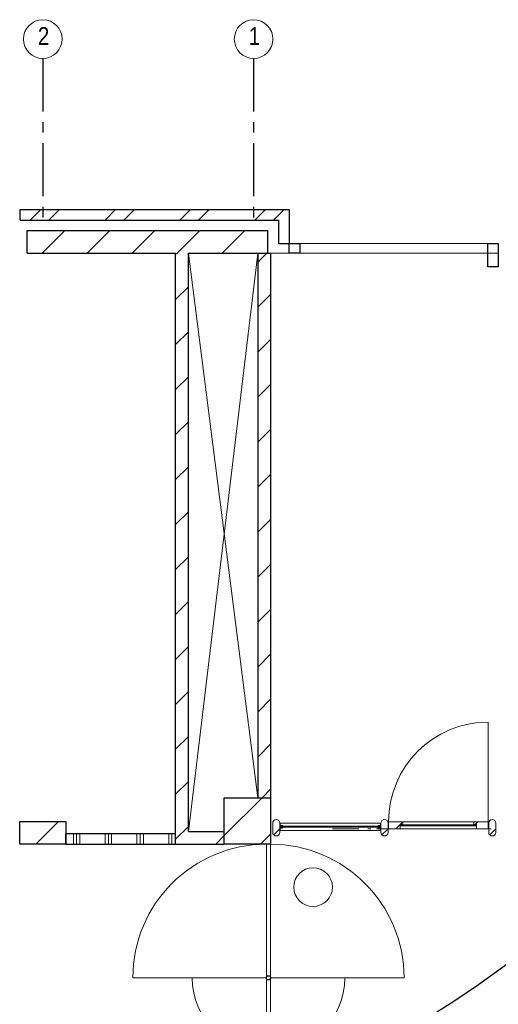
# Model space of a CAD drawing. Header units: millimetres. Extents: x 45699 to 251499, y 244 to 86446.
# Tile 68 of 240: x 87676 to 92194, y 44745 to 54031. Entities that reach past the tile are written whole.
import ezdxf

# ---------------------------------------------------------------- set-up
doc = ezdxf.new("R2010")
doc.units = ezdxf.units.MM
doc.header["$LTSCALE"] = 400
doc.linetypes.add('CENTER', pattern=[2, 1.25, -0.25, 0.25, -0.25])
doc.linetypes.add('STYLE_06', pattern=[1.041641, 0.625, -0.208282, 0.069427, -0.138931])
for name, color, linetype, lineweight in [('Buitenkozijnen', 140, 'Continuous', 15), ('mat-baksteen', 5, 'Continuous', 25), ('mat-glas-hor', 140, 'Continuous', 15), ('mat-kalkzandsteen', 5, 'Continuous', 25), ('mat-naaldhout', 140, 'Continuous', 15), ('mat-scheidingswand-horizontaal', 5, 'Continuous', 25), ('None', 7, 'Continuous', 9)]:
    doc.layers.add(name, color=color, linetype=linetype, lineweight=lineweight)
doc.layers.add('inlay', color=6, linetype='Continuous')
doc.layers.add('stramien', color=1, linetype='CENTER')
doc.styles.add('Arial Narrow', font='ARIALN.TTF', dxfattribs={"height": 222.25})

# ---------------------------------------------------------------- blocks, each defined once
blk = doc.blocks.new('*X165')
at = {"layer": 'None', "lineweight": 9}
for p, q in [((-20994.2, 8280), (-20780.2, 8494)), ((-20570, 8280), (-20356, 8494)), ((-20145.7, 8280), (-19931.7, 8494)), ((-19721.4, 8280), (-19507.4, 8494)), ((-19297.2, 8280), (-19083.2, 8494)), ((-18872.9, 8280), (-18863.9, 8289))]:
    blk.add_line(p, q, dxfattribs=at)
blk = doc.blocks.new('*X166')
at = {"layer": 'None', "lineweight": 9}
for p, q in [((-21108.5, 8590), (-21008.5, 8690)), ((-20932.1, 8590), (-20832.1, 8690)), ((-20401.4, 8590), (-20301.4, 8690)), ((-20225, 8590), (-20125, 8690)), ((-19694.3, 8590), (-19594.3, 8690)), ((-19517.9, 8590), (-19417.9, 8690)), ((-18987.2, 8590), (-18887.2, 8690)), ((-18810.8, 8590), (-18710.8, 8690))]:
    blk.add_line(p, q, dxfattribs=at)
blk = doc.blocks.new('*X172')
at = {"layer": 'None', "lineweight": 9}
blk.add_line((-21053.8, 2705), (-20839.8, 2919), dxfattribs=at)
blk = doc.blocks.new('*X173')
at = {"layer": 'None', "lineweight": 9}
for p, q in [((-19275.9, 2785.8), (-18919.7, 3142)), ((-18932.5, 2705), (-18838.9, 2798.5))]:
    blk.add_line(p, q, dxfattribs=at)
blk = doc.blocks.new('*X215')
at = {"layer": 'None', "lineweight": 9}
for p, q in [((-20700, 2705), (-20700, 2805)), ((-20670, 2705), (-20670, 2805)), ((-20640, 2705), (-20640, 2805)), ((-20400, 2705), (-20400, 2805)), ((-20370, 2705), (-20370, 2805)), ((-20340, 2705), (-20340, 2805)), ((-20100, 2705), (-20100, 2805)), ((-20070, 2705), (-20070, 2805)), ((-20040, 2705), (-20040, 2805)), ((-19800, 2705), (-19800, 2805)), ((-19770, 2705), (-19770, 2805)), ((-19740, 2705), (-19740, 2805))]:
    blk.add_line(p, q, dxfattribs=at)
blk = doc.blocks.new('*X222')
at = {"layer": 'None', "lineweight": 9}
for p, q in [((-18958.9, 8194), (-18872.9, 8280)), ((-18958.9, 7769.7), (-18838.9, 7889.7)), ((-18958.9, 7345.4), (-18838.9, 7465.4)), ((-18958.9, 6921.2), (-18838.9, 7041.2)), ((-18958.9, 6496.9), (-18838.9, 6616.9)), ((-18958.9, 6072.6), (-18838.9, 6192.6)), ((-18958.9, 5648.4), (-18838.9, 5768.4)), ((-18958.9, 5224.1), (-18838.9, 5344.1)), ((-18958.9, 4799.8), (-18838.9, 4919.8)), ((-18958.9, 4375.6), (-18838.9, 4495.6)), ((-18958.9, 3951.3), (-18838.9, 4071.3)), ((-18958.9, 3527.1), (-18838.9, 3647.1)), ((-18919.7, 3142), (-18838.9, 3222.8))]:
    blk.add_line(p, q, dxfattribs=at)
blk = doc.blocks.new('*X223')
at = {"layer": 'None', "lineweight": 9}
blk.add_line((-19356.7, 2705), (-19275.9, 2785.8), dxfattribs=at)
blk = doc.blocks.new('*X224')
at = {"layer": 'None', "lineweight": 9}
for p, q in [((-19734.9, 8266.5), (-19721.4, 8280)), ((-19734.9, 7842.2), (-19614.9, 7962.2)), ((-19734.9, 7418), (-19614.9, 7538)), ((-19734.9, 6993.7), (-19614.9, 7113.7)), ((-19734.9, 6569.4), (-19614.9, 6689.4)), ((-19734.9, 6145.2), (-19614.9, 6265.2)), ((-19734.9, 5720.9), (-19614.9, 5840.9)), ((-19734.9, 5296.6), (-19614.9, 5416.6)), ((-19734.9, 4872.4), (-19614.9, 4992.4)), ((-19734.9, 4448.1), (-19614.9, 4568.1)), ((-19734.9, 4023.8), (-19614.9, 4143.8)), ((-19734.9, 3599.6), (-19614.9, 3719.6)), ((-19734.9, 3175.3), (-19614.9, 3295.3)), ((-19734.9, 2751.1), (-19614.9, 2871.1))]:
    blk.add_line(p, q, dxfattribs=at)
blk = doc.blocks.new('*U225')
at = {"layer": 'None', "color": 43, "linetype": 'Continuous', "lineweight": 9}
for p, q in [((-20138.9, 1444.3), (-18878.9, 1444.3)), ((-17578.9, 1444.3), (-18838.9, 1444.3))]:
    blk.add_line(p, q, dxfattribs=at)
at = {"layer": 'None', "color": 140, "linetype": 'Continuous', "lineweight": 15}
blk.add_lwpolyline([(-18878.9, 2704.3), (-18878.9, 744.3), (-18838.9, 744.3), (-18838.9, 2704.3)], close=True, dxfattribs=at)
at = {"layer": 'None', "color": 92, "linetype": 'Continuous', "lineweight": 25}
blk.add_circle((-18858.9, 1444.3), 20, dxfattribs=at)
at = {"layer": 'None', "color": 43, "linetype": 'Continuous', "lineweight": 9}
for centre, radius, start, end in [((-18878.9, 1444.3), 1260, 90, 180), ((-18838.9, 1444.3), 1260, 0, 90), ((-18878.9, 1444.3), 700, 180, 270), ((-18838.9, 1444.3), 700, 270, 0)]:
    blk.add_arc(centre, radius, start, end, dxfattribs=at)
blk = doc.blocks.new('*U226')
at = {"layer": 'None', "color": 43, "linetype": 'Continuous', "lineweight": 9}
for p, q in [((-19614.9, 8276), (-18958.9, 3142)), ((-18958.9, 8276), (-19614.9, 2825))]:
    blk.add_line(p, q, dxfattribs=at)
blk = doc.blocks.new('*X15')
at = {"layer": 'None', "lineweight": 5}
blk.add_line((-23.7, -23.7), (33.5, 33.5), dxfattribs=at)
blk = doc.blocks.new('houten stijl 67 x 114')
at = {"layer": 'mat-naaldhout', "color": 140, "linetype": 'Continuous', "lineweight": 15, "flags": 128}
blk.add_lwpolyline([(33.5, 0), (33.5, 0, -0.414214), (0, -33.5), (0, -33.5, -0.414214), (-33.5, 0), (-33.5, 88), (-33.5, 88, -0.414214), (0, 121.5), (0, 121.5, -0.414214), (33.5, 88)], format="xyb", close=True, dxfattribs=at)
at = {"layer": 'mat-naaldhout', "color": 140}
blk.add_blockref('*X15', (0, 0), dxfattribs=at)
blk = doc.blocks.new('*X230')
at = {"layer": 'None', "lineweight": 5}
blk.add_line((-16908, 2891), (-16883, 2916), dxfattribs=at)
blk = doc.blocks.new('*X231')
at = {"layer": 'None', "lineweight": 5}
for p, q in [((-17657.1, 2849), (-17616.2, 2889.9)), ((-17615.1, 2891), (-17591.2, 2914.9))]:
    blk.add_line(p, q, dxfattribs=at)
blk = doc.blocks.new('*U232')
at = {"layer": 'mat-glas-hor', "color": 140, "lineweight": 15}
blk.add_lwpolyline([(-16899.5, 2876.5), (-17604.6, 2876.5), (-17604.6, 2888.5), (-16899.5, 2888.5)], close=True, dxfattribs=at)
at = {"layer": 'mat-naaldhout', "color": 140, "linetype": 'Continuous', "lineweight": 15}
for points in [[(-17616.2, 2891), (-17591.2, 2891), (-17591.2, 2916), (-17725.2, 2916), (-17725.2, 2849), (-17616.2, 2849)], [(-16894.2, 2891), (-16919.2, 2891), (-16919.2, 2916), (-16785.2, 2916), (-16785.2, 2849), (-16894.2, 2849)]]:
    blk.add_lwpolyline(points, close=True, dxfattribs=at)
at = {"layer": 'None', "color": 43, "linetype": 'Continuous', "lineweight": 9}
blk.add_line((-16785.2, 3856), (-16785.2, 2916), dxfattribs=at)
at = {"layer": 'None', "color": 8, "lineweight": 5}
blk.add_lwpolyline([(-17725.2, 2916), (-17725.2, 2849), (-16894.2, 2849), (-16894.2, 2916)], close=True, dxfattribs=at)
at = {"layer": 'None', "color": 43, "linetype": 'Continuous', "lineweight": 9}
blk.add_arc((-16785.2, 2916), 940, 90, 180, dxfattribs=at)
at = {"layer": 'mat-naaldhout', "color": 140}
for name in ['*X231', '*X230']:
    blk.add_blockref(name, (0, 0), dxfattribs=at)
blk = doc.blocks.new('*U233')
at = {"layer": 'mat-glas-hor', "color": 8, "lineweight": 5}
blk.add_lwpolyline([(-18751.9, 2834), (-18751.9, 2904), (-17796.9, 2904), (-17796.9, 2834)], close=True, dxfattribs=at)
at = {"layer": 'mat-glas-hor', "color": 140, "lineweight": 15}
blk.add_lwpolyline([(-18745.4, 2864), (-18745.4, 2874), (-17804.9, 2874), (-17804.9, 2864)], close=True, dxfattribs=at)
at = {"layer": 'mat-naaldhout', "color": 140, "linetype": 'Continuous', "lineweight": 15, "flags": 128}
for points in [[(-18751.9, 2879.3), (-18751.9, 2904.3), (-18750.9, 2904.3, -0.414214), (-18748.9, 2902.3), (-18748.9, 2885.8, 0.414214), (-18745.4, 2882.3), (-18728.9, 2882.3, -0.414214), (-18726.9, 2880.3), (-18726.9, 2879.3)], [(-17796.9, 2879.3), (-17796.9, 2904.3), (-17797.9, 2904.3, 0.414214), (-17799.9, 2902.3), (-17799.9, 2885.8, -0.414214), (-17803.4, 2882.3), (-17819.9, 2882.3, 0.414214), (-17821.9, 2880.3), (-17821.9, 2879.3)], [(-18751.9, 2858.7), (-18751.9, 2833.7), (-18750.9, 2833.7, 0.414214), (-18748.9, 2835.7), (-18748.9, 2852.2, -0.414214), (-18745.4, 2855.7), (-18728.9, 2855.7, 0.414214), (-18726.9, 2857.7), (-18726.9, 2858.7)], [(-17796.9, 2858.7), (-17796.9, 2833.7), (-17797.9, 2833.7, -0.414214), (-17799.9, 2835.7), (-17799.9, 2852.2, 0.414214), (-17803.4, 2855.7), (-17819.9, 2855.7, -0.414214), (-17821.9, 2857.7), (-17821.9, 2858.7)]]:
    blk.add_lwpolyline(points, format="xyb", close=True, dxfattribs=at)
at = {"layer": 'None', "color": 7}
for name, p in [('*U232', (0, 0)), ('houten stijl 67 x 114', (-18785.4, 2816)), ('houten stijl 67 x 114', (-17763.4, 2816)), ('houten stijl 67 x 114', (-16746.4, 2816)), ('houten stijl 67 x 114', (-16746.4, 2816))]:
    blk.add_blockref(name, p, dxfattribs=at)

msp = doc.modelspace()

# ---------------------------------------------------------------- linework, layer by layer
at = {"layer": 'Buitenkozijnen', "lineweight": 15}
for p, q in [((90219.4, 51920), (92194.4, 51920)), ((90019.4, 51830), (92194.4, 51830))]:
    msp.add_line(p, q, dxfattribs=at)
at = {"layer": 'Buitenkozijnen', "color": 92, "lineweight": 25}
for points in [[(90219.4, 51920), (90319.4, 51920), (90319.4, 51830), (90219.4, 51830)], [(92094.4, 51920), (92194.4, 51920), (92194.4, 51700), (92094.4, 51700)]]:
    msp.add_lwpolyline(points, close=True, dxfattribs=at)
at = {"layer": 'inlay'}
msp.add_arc((85716.3, 54032.4), 11062.6, 293.03194, 316.26985, dxfattribs=at)
at = {"layer": 'mat-baksteen', "lineweight": 25}
for p, q in [((87679.4, 52240), (90219.4, 52240)), ((87679.4, 52140), (87679.4, 52240)), ((90219.4, 52240), (90219.4, 51920)), ((87679.4, 52140), (90119.4, 52140)), ((90119.4, 52140), (90119.4, 51920)), ((90119.4, 51920), (90219.4, 51920))]:
    msp.add_line(p, q, dxfattribs=at)
at = {"layer": 'mat-kalkzandsteen', "lineweight": 25}
for p, q in [((87745.9, 52044), (90019.4, 52044)), ((87745.9, 51830), (87745.9, 52044)), ((90019.4, 51830), (90019.4, 52044)), ((87745.9, 51830), (89148.4, 51830)), ((89268.4, 51830), (90019.4, 51830)), ((89268.4, 46375), (89607.4, 46375)), ((89607.4, 46255), (89607.4, 46375)), ((89148.4, 46255), (89607.4, 46255))]:
    msp.add_line(p, q, dxfattribs=at)
at = {"layer": 'mat-kalkzandsteen', "color": 92, "lineweight": 25}
for p, q in [((89148.4, 46255), (89148.4, 51830)), ((89268.4, 46375), (89268.4, 51830)), ((89924.4, 51830), (89924.4, 46692)), ((90044.4, 51830), (90044.4, 46692))]:
    msp.add_line(p, q, dxfattribs=at)
at = {"layer": 'mat-kalkzandsteen', "lineweight": 25}
for points in [[(89607.4, 46692), (90044.4, 46692), (90044.4, 46255), (89607.4, 46255)], [(87675.9, 46469), (88112.9, 46469), (88112.9, 46255), (87675.9, 46255)]]:
    msp.add_lwpolyline(points, close=True, dxfattribs=at)
at = {"layer": 'mat-scheidingswand-horizontaal', "lineweight": 25}
for p, q in [((88112.9, 46355), (89148.4, 46355)), ((88112.9, 46255), (88112.9, 46355)), ((89148.4, 46255), (89148.4, 46355)), ((88112.9, 46255), (89148.4, 46255))]:
    msp.add_line(p, q, dxfattribs=at)
at = {"layer": 'None', "color": 92, "linetype": 'Continuous', "lineweight": 25}
msp.add_line((90019.4, 51830), (90044.4, 51826), dxfattribs=at)
at = {"layer": 'None', "color": 7, "linetype": 'STYLE_06', "lineweight": 9}
msp.add_line((90628.3, 46400), (92128.3, 46400), dxfattribs=at)
at = {"layer": 'None', "color": 43, "linetype": 'Continuous', "lineweight": 9}
for centre in [(87894.4, 53848.8), (89884.4, 53848.8), (90445.7, 45850)]:
    msp.add_circle(centre, 182.6, dxfattribs=at)
at = {"layer": 'stramien'}
for p, q in [((87894.4, 53666.2), (87894.4, 52166.2)), ((89884.4, 53666.2), (89884.4, 52166.2))]:
    msp.add_line(p, q, dxfattribs=at)

# ---------------------------------------------------------------- block references
at = {"layer": 'mat-baksteen'}
msp.add_blockref('*X166', (108883.4, 43550), dxfattribs=at)
at = {"layer": 'mat-kalkzandsteen'}
for name in ['*X165', '*X173', '*X172', '*X223']:
    msp.add_blockref(name, (108883.4, 43550), dxfattribs=at)
at = {"layer": 'mat-kalkzandsteen', "color": 92}
for name in ['*X224', '*X222']:
    msp.add_blockref(name, (108883.4, 43550), dxfattribs=at)
at = {"layer": 'mat-scheidingswand-horizontaal'}
msp.add_blockref('*X215', (108883.4, 43550), dxfattribs=at)
at = {"layer": 'None', "color": 7}
for name in ['*U226', '*U233', '*U225']:
    msp.add_blockref(name, (108883.4, 43550), dxfattribs=at)

# ---------------------------------------------------------------- texts
at = {"layer": 'None', "color": 8, "char_height": 169.3, "attachment_point": 1, "style": 'Arial Narrow'}
for s, insert in [('2', (87847.9, 53961.6)), ('1', (89837.9, 53961.6))]:
    msp.add_mtext(s, dxfattribs=dict(at, insert=insert))

doc.saveas('drawing.dxf')
